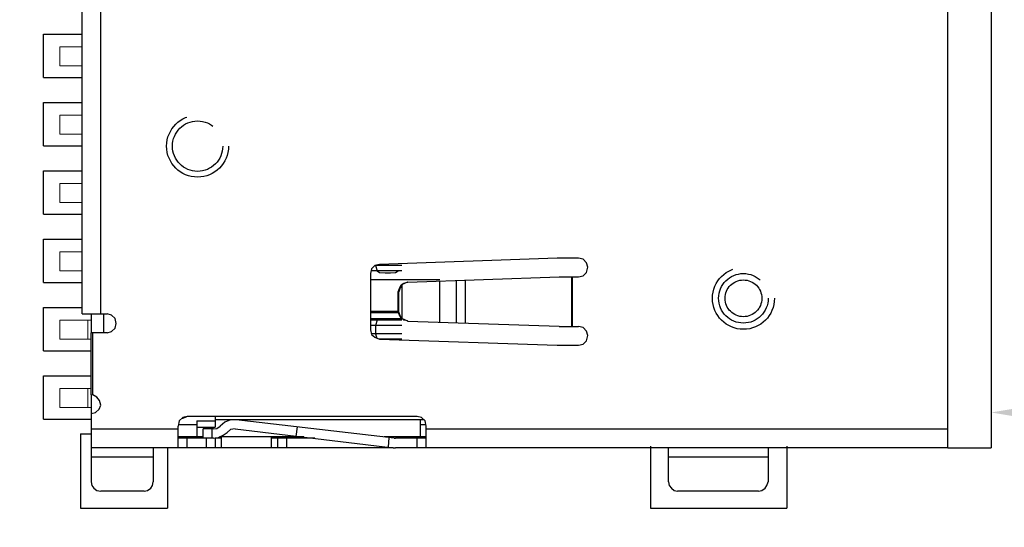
# Model space of a CAD drawing. Header units: millimetres. Extents: x 861 to 1254, y -31 to 249.
# Tile 44 of 49: x 1195 to 1219, y 142 to 154. Entities that reach past the tile are written whole.
import ezdxf

# ---------------------------------------------------------------- set-up
doc = ezdxf.new("R2010")
doc.units = ezdxf.units.MM
doc.header["$LTSCALE"] = 32.67
doc.header["$PDMODE"] = 3
doc.header["$PDSIZE"] = 0.3125
doc.linetypes.add('HIDDEN', pattern=[0.2, 0.1, -0.1])
doc.layers.get('0').update_dxf_attribs({"linetype": 'CONTINUOUS'})
doc.layers.get('Defpoints').update_dxf_attribs({"linetype": 'CONTINUOUS'})
doc.layers.add('layer 1', color=7, linetype='CONTINUOUS')
doc.layers.add('PIN_TOP', color=10, linetype='CONTINUOUS')
doc.layers.add('尺寸標柱線', color=3, linetype='CONTINUOUS', lineweight=15)
doc.styles.get("Standard").update_dxf_attribs({"font": 'times.ttf', "width": 0.8})
doc.dimstyles.new('ISO-25(2)', dxfattribs={"dimtxt": 3, "dimasz": 2.5, "dimexe": 1, "dimexo": 1, "dimgap": 1, "dimtad": 1, "dimlfac": 0.666667, "dimdsep": 46, "dimtxsty": 'Standard', "dimcen": 2.5, "dimclrd": 3, "dimclre": 3, "dimclrt": 2, "dimadec": 0, "dimazin": 2, "dimtfac": 1, "dimtmove": 0, "dimatfit": 3, "dimfxl": 0, "dimarcsym": 0})

# ---------------------------------------------------------------- blocks, each defined once
blk = doc.blocks.new('*D264')
at = {"layer": 'Defpoints', "color": 0}
for p in [(1218.841, 154.597), (1234.741, 154.597), (1229.356, 94.342)]:
    blk.add_point(p, dxfattribs=at)
at = {"layer": '尺寸標柱線', "color": 3, "lineweight": -2}
blk.add_line((1219.841, 154.597), (1243.502, 154.597), dxfattribs=at)
at = {"layer": '尺寸標柱線', "color": 2, "insert": (1239.622, 157.127), "char_height": 3, "attachment_point": 5}
blk.add_mtext('40.17', dxfattribs=at)
blk = doc.blocks.new('*D265')
at = {"layer": 'Defpoints', "color": 0}
for p in [(1209.896, 170.542), (1236.597, 170.542), (1229.356, 94.342)]:
    blk.add_point(p, dxfattribs=at)
at = {"layer": '尺寸標柱線', "color": 3, "lineweight": -2}
blk.add_line((1210.896, 170.542), (1243.425, 170.542), dxfattribs=at)
at = {"layer": '尺寸標柱線', "color": 2, "insert": (1240.511, 173.072), "char_height": 3, "attachment_point": 5}
blk.add_mtext('50.8', dxfattribs=at)
blk = doc.blocks.new('*D275')
at = {"layer": 'Defpoints', "color": 0}
for p in [(1069.695, 161.076), (1107.852, 161.076), (1229.356, 94.342)]:
    blk.add_point(p, dxfattribs=at)
at = {"layer": '尺寸標柱線', "color": 3, "lineweight": -2}
blk.add_line((1106.852, 161.076), (1060.929, 161.076), dxfattribs=at)
at = {"layer": '尺寸標柱線', "color": 2, "insert": (1064.812, 163.606), "char_height": 3, "attachment_point": 5}
blk.add_mtext('44.49', dxfattribs=at)
blk = doc.blocks.new('*D276')
at = {"layer": 'Defpoints', "color": 0}
for p in [(1067.625, 170.542), (1090.701, 170.542), (1229.356, 94.342)]:
    blk.add_point(p, dxfattribs=at)
at = {"layer": '尺寸標柱線', "color": 3, "lineweight": -2}
blk.add_line((1089.701, 170.542), (1060.797, 170.542), dxfattribs=at)
at = {"layer": '尺寸標柱線', "color": 2, "insert": (1063.711, 173.072), "char_height": 3, "attachment_point": 5}
blk.add_mtext('50.8', dxfattribs=at)
blk = doc.blocks.new('*D277')
at = {"layer": 'Defpoints', "color": 0}
for p in [(1094.101, 182.289), (1094.101, 173.942), (1229.356, 94.342)]:
    blk.add_point(p, dxfattribs=at)
at = {"layer": '尺寸標柱線', "color": 3, "lineweight": -2}
blk.add_line((1094.101, 174.942), (1094.101, 190.965), dxfattribs=at)
at = {"layer": '尺寸標柱線', "color": 2, "insert": (1091.571, 187.127), "char_height": 3, "attachment_point": 5, "rotation": 90}
blk.add_mtext('90.17', dxfattribs=at)
blk = doc.blocks.new('*D278')
at = {"layer": 'Defpoints', "color": 0}
for p in [(1111.252, 182.109), (1111.252, 164.476), (1229.356, 94.342)]:
    blk.add_point(p, dxfattribs=at)
at = {"layer": '尺寸標柱線', "color": 3, "lineweight": -2}
blk.add_line((1111.252, 165.476), (1111.252, 190.828), dxfattribs=at)
at = {"layer": '尺寸標柱線', "color": 2, "insert": (1108.722, 186.968), "char_height": 3, "attachment_point": 5, "rotation": 90}
blk.add_mtext('78.74', dxfattribs=at)
blk = doc.blocks.new('*D279')
at = {"layer": 'Defpoints', "color": 0}
for p in [(1130.296, 182.168), (1130.296, 151.082), (1229.356, 94.342)]:
    blk.add_point(p, dxfattribs=at)
at = {"layer": '尺寸標柱線', "color": 3, "lineweight": -2}
blk.add_line((1130.296, 152.082), (1130.296, 190.866), dxfattribs=at)
at = {"layer": '尺寸標柱線', "color": 2, "insert": (1127.766, 187.017), "char_height": 3, "attachment_point": 5, "rotation": 90}
blk.add_mtext('66.04', dxfattribs=at)
blk = doc.blocks.new('*D280')
at = {"layer": 'Defpoints', "color": 0}
for p in [(1069.674, 147.682), (1126.896, 147.682), (1229.356, 94.342)]:
    blk.add_point(p, dxfattribs=at)
at = {"layer": '尺寸標柱線', "color": 3, "lineweight": -2}
blk.add_line((1125.896, 147.682), (1060.981, 147.682), dxfattribs=at)
at = {"layer": '尺寸標柱線', "color": 2, "insert": (1064.828, 150.212), "char_height": 3, "attachment_point": 5}
blk.add_mtext('35.56', dxfattribs=at)
blk = doc.blocks.new('*D282')
at = {"layer": 'Defpoints', "color": 0}
for p in [(1183.327, 182.387), (1183.327, 161.676), (1229.356, 94.342)]:
    blk.add_point(p, dxfattribs=at)
at = {"layer": '尺寸標柱線', "color": 3, "lineweight": -2}
blk.add_line((1183.327, 162.676), (1183.327, 191.064), dxfattribs=at)
at = {"layer": '尺寸標柱線', "color": 2, "insert": (1180.797, 187.226), "char_height": 3, "attachment_point": 5, "rotation": 90}
blk.add_mtext('30.69', dxfattribs=at)
blk = doc.blocks.new('*D283')
at = {"layer": 'Defpoints', "color": 0}
for p in [(1183.327, 160.152), (1234.732, 160.152), (1229.356, 94.342)]:
    blk.add_point(p, dxfattribs=at)
at = {"layer": '尺寸標柱線', "color": 3, "lineweight": -2}
blk.add_line((1184.327, 160.152), (1243.493, 160.152), dxfattribs=at)
at = {"layer": '尺寸標柱線', "color": 2, "insert": (1239.613, 162.682), "char_height": 3, "attachment_point": 5}
blk.add_mtext('43.87', dxfattribs=at)
blk = doc.blocks.new('*D284')
at = {"layer": 'Defpoints', "color": 0}
for p in [(1206.496, 182.561), (1206.496, 173.942), (1229.356, 94.342)]:
    blk.add_point(p, dxfattribs=at)
at = {"layer": '尺寸標柱線', "color": 3, "lineweight": -2}
blk.add_line((1206.496, 174.942), (1206.496, 190.996), dxfattribs=at)
at = {"layer": '尺寸標柱線', "color": 2, "insert": (1203.966, 187.279), "char_height": 3, "attachment_point": 5, "rotation": 90}
blk.add_mtext('15.24', dxfattribs=at)

msp = doc.modelspace()

# ---------------------------------------------------------------- linework, layer by layer
for p, q in [((1218.841, 165.645), (1218.841, 143.549)), ((1196.794, 143.889), (1197.048, 143.889)), ((1217.794, 143.549), (1218.841, 143.549))]:
    msp.add_line(p, q)
at = {"color": 40, "linetype": 'Continuous'}
for p, q in [((1195.894, 152.505), (1195.894, 153.555)), ((1195.894, 153.555), (1196.828, 153.555)), ((1195.894, 152.505), (1196.828, 152.505)), ((1195.894, 150.852), (1195.894, 151.902)), ((1195.894, 151.902), (1196.828, 151.902)), ((1195.894, 150.852), (1196.828, 150.852)), ((1195.894, 149.199), (1195.894, 150.249)), ((1195.894, 150.249), (1196.828, 150.249)), ((1195.894, 149.199), (1196.828, 149.199)), ((1195.894, 147.546), (1195.894, 148.596)), ((1195.894, 148.596), (1196.828, 148.596)), ((1195.894, 147.546), (1196.828, 147.546)), ((1195.894, 145.893), (1195.894, 146.943)), ((1195.894, 146.943), (1196.828, 146.943)), ((1195.894, 145.893), (1197.048, 145.893)), ((1195.894, 144.24), (1195.894, 145.29)), ((1195.894, 145.29), (1197.048, 145.29)), ((1195.894, 144.24), (1197.048, 144.24)), ((1196.794, 143.889), (1196.794, 142.089)), ((1198.897, 143.549), (1198.897, 142.089)), ((1210.594, 143.584), (1210.594, 142.089)), ((1213.894, 143.584), (1213.894, 142.089)), ((1196.794, 142.089), (1198.897, 142.089)), ((1210.594, 142.089), (1213.894, 142.089))]:
    msp.add_line(p, q, dxfattribs=at)
at = {"linetype": 'HIDDEN'}
for centre, radius in [((1199.626, 150.847), 0.75), ((1212.844, 147.165), 0.6), ((1212.844, 147.165), 0.445)]:
    msp.add_circle(centre, radius, dxfattribs=at)
at = {"color": 40, "linetype": 'HIDDEN'}
msp.add_circle((1212.844, 147.165), 0.75, dxfattribs=at)
at = {"layer": 'layer 1', "lineweight": 30}
for points in [[(1196.828, 146.786), (1196.828, 146.786), (1196.828, 160.906), (1196.828, 160.906)], [(1197.282, 146.786), (1197.282, 146.786), (1197.282, 160.906), (1197.282, 160.906)], [(1217.794, 143.549), (1217.794, 143.549), (1217.794, 154.597), (1217.794, 154.597)], [(1208.33, 148.136), (1208.33, 148.136), (1204.032, 147.985), (1204.032, 147.985)], [(1208.853, 148.136), (1208.853, 148.136), (1208.33, 148.136), (1208.33, 148.136)], [(1204.569, 147.833), (1204.569, 147.833), (1203.825, 147.833), (1203.825, 147.833)], [(1203.936, 147.957), (1203.936, 147.957), (1203.977, 147.833), (1203.977, 147.833)], [(1204.569, 147.957), (1204.569, 147.957), (1203.936, 147.957), (1203.936, 147.957)], [(1203.977, 147.833), (1203.977, 147.833), (1204.032, 147.792), (1204.032, 147.792)], [(1204.418, 147.792), (1204.418, 147.792), (1204.487, 147.833), (1204.487, 147.833)], [(1203.812, 147.764), (1203.812, 147.764), (1203.812, 146.401), (1203.812, 146.401)], [(1205.492, 147.613), (1205.492, 147.613), (1203.812, 147.613), (1203.812, 147.613)], [(1204.032, 147.792), (1204.032, 147.792), (1204.17, 147.778), (1204.17, 147.778)], [(1204.17, 147.778), (1204.17, 147.778), (1204.294, 147.778), (1204.294, 147.778)], [(1204.294, 147.778), (1204.294, 147.778), (1204.418, 147.792), (1204.418, 147.792)], [(1204.721, 147.558), (1204.721, 147.558), (1208.385, 147.682), (1208.385, 147.682)], [(1205.492, 146.58), (1205.492, 146.58), (1205.492, 147.585), (1205.492, 147.585)], [(1205.892, 146.566), (1205.892, 146.566), (1205.892, 147.599), (1205.892, 147.599)], [(1206.112, 146.566), (1206.112, 146.566), (1206.112, 147.599), (1206.112, 147.599)], [(1208.385, 147.682), (1208.385, 147.682), (1208.853, 147.682), (1208.853, 147.682)], [(1208.688, 146.483), (1208.688, 146.483), (1208.688, 147.682), (1208.688, 147.682)], [(1208.702, 146.483), (1208.702, 146.483), (1208.702, 147.682), (1208.702, 147.682)], [(1204.583, 146.676), (1204.583, 146.676), (1204.583, 147.503), (1204.583, 147.503)], [(1204.5, 147.324), (1204.5, 147.324), (1204.487, 147.324), (1204.487, 147.324)], [(1204.487, 146.841), (1204.487, 146.841), (1204.487, 147.324), (1204.487, 147.324)], [(1204.5, 146.841), (1204.5, 146.841), (1204.5, 147.324), (1204.5, 147.324)], [(1196.828, 146.786), (1196.828, 146.786), (1197.434, 146.786), (1197.434, 146.786)], [(1197.048, 146.786), (1197.048, 146.786), (1197.048, 146.332), (1197.048, 146.332)], [(1197.351, 146.786), (1197.351, 146.786), (1197.351, 146.332), (1197.351, 146.332)], [(1203.812, 146.855), (1203.812, 146.855), (1204.487, 146.855), (1204.487, 146.855)], [(1204.5, 146.814), (1204.5, 146.814), (1203.812, 146.814), (1203.812, 146.814)], [(1203.812, 146.676), (1203.812, 146.676), (1204.569, 146.676), (1204.569, 146.676)], [(1204.569, 146.635), (1204.569, 146.635), (1203.812, 146.635), (1203.812, 146.635)], [(1203.977, 146.635), (1203.977, 146.635), (1203.936, 146.511), (1203.936, 146.511)], [(1204.487, 146.841), (1204.487, 146.841), (1204.5, 146.841), (1204.5, 146.841)], [(1204.583, 146.676), (1204.583, 146.676), (1204.707, 146.621), (1204.707, 146.621)], [(1204.569, 146.511), (1204.569, 146.511), (1203.812, 146.511), (1203.812, 146.511)], [(1203.936, 146.511), (1203.936, 146.511), (1203.936, 146.304), (1203.936, 146.304)], [(1204.707, 146.621), (1204.707, 146.621), (1204.721, 146.607), (1204.721, 146.607)], [(1208.385, 146.483), (1208.385, 146.483), (1204.721, 146.607), (1204.721, 146.607)], [(1208.385, 146.483), (1208.385, 146.483), (1208.853, 146.483), (1208.853, 146.483)], [(1197.434, 146.332), (1197.434, 146.332), (1197.048, 146.332), (1197.048, 146.332)], [(1197.048, 144.83), (1197.048, 144.83), (1197.048, 146.332), (1197.048, 146.332)], [(1197.089, 144.83), (1197.089, 144.83), (1197.089, 146.332), (1197.089, 146.332)], [(1204.569, 146.304), (1204.569, 146.304), (1203.839, 146.304), (1203.839, 146.304)], [(1203.936, 146.304), (1203.936, 146.304), (1203.963, 146.194), (1203.963, 146.194)], [(1204.569, 146.18), (1204.569, 146.18), (1204.032, 146.18), (1204.032, 146.18)], [(1204.032, 146.18), (1204.032, 146.18), (1208.33, 146.029), (1208.33, 146.029)], [(1208.33, 146.029), (1208.33, 146.029), (1208.853, 146.029), (1208.853, 146.029)], [(1197.048, 144.83), (1197.048, 144.83), (1197.048, 142.723), (1197.048, 142.723)], [(1199.348, 144.293), (1199.348, 144.293), (1199.238, 144.252), (1199.238, 144.252)], [(1204.941, 144.307), (1204.941, 144.307), (1199.376, 144.307), (1199.376, 144.307)], [(1200.051, 144.307), (1200.051, 144.307), (1200.051, 144.045), (1200.051, 144.045)], [(1199.156, 144.114), (1199.156, 144.114), (1199.61, 144.114), (1199.61, 144.114)], [(1199.156, 143.549), (1199.156, 143.549), (1199.156, 144.073), (1199.156, 144.073)], [(1199.61, 144.197), (1199.61, 144.197), (1200.051, 144.197), (1200.051, 144.197)], [(1199.61, 144.197), (1199.61, 144.197), (1199.61, 143.811), (1199.61, 143.811)], [(1199.61, 144.045), (1199.61, 144.045), (1200.051, 144.045), (1200.051, 144.045)], [(1205.107, 144.224), (1205.107, 144.224), (1200.051, 144.224), (1200.051, 144.224)], [(1204.39, 143.783), (1204.39, 143.783), (1200.561, 144.224), (1200.561, 144.224)], [(1202.035, 144.059), (1202.035, 144.059), (1202.007, 143.825), (1202.007, 143.825)], [(1205.024, 143.811), (1205.024, 143.811), (1205.024, 144.224), (1205.024, 144.224)], [(1205.024, 144.114), (1205.024, 144.114), (1205.162, 144.114), (1205.162, 144.114)], [(1205.162, 143.563), (1205.162, 143.563), (1205.162, 144.073), (1205.162, 144.073)], [(1197.048, 144.004), (1197.048, 144.004), (1199.156, 144.004), (1199.156, 144.004)], [(1199.762, 143.811), (1199.762, 143.811), (1199.156, 143.811), (1199.156, 143.811)], [(1200.01, 143.783), (1200.01, 143.783), (1199.156, 143.783), (1199.156, 143.783)], [(1199.376, 143.549), (1199.376, 143.549), (1199.376, 143.783), (1199.376, 143.783)], [(1200.01, 144.004), (1200.01, 144.004), (1199.762, 144.004), (1199.762, 144.004)], [(1199.762, 143.783), (1199.762, 143.783), (1199.762, 144.004), (1199.762, 144.004)], [(1199.831, 143.783), (1199.831, 143.783), (1199.831, 143.549), (1199.831, 143.549)], [(1199.982, 143.783), (1199.982, 143.783), (1199.982, 144.004), (1199.982, 144.004)], [(1200.202, 143.783), (1200.202, 143.783), (1200.051, 143.783), (1200.051, 143.783)], [(1200.051, 143.783), (1200.051, 143.783), (1200.051, 143.549), (1200.051, 143.549)], [(1202.2, 143.811), (1202.2, 143.811), (1200.161, 143.811), (1200.161, 143.811)], [(1200.202, 143.549), (1200.202, 143.549), (1200.202, 143.811), (1200.202, 143.811)], [(1200.533, 144.004), (1200.533, 144.004), (1204.363, 143.549), (1204.363, 143.549)], [(1201.415, 143.549), (1201.415, 143.549), (1201.415, 143.811), (1201.415, 143.811)], [(1202.462, 143.783), (1202.462, 143.783), (1201.415, 143.783), (1201.415, 143.783)], [(1201.566, 143.549), (1201.566, 143.549), (1201.566, 143.783), (1201.566, 143.783)], [(1201.787, 143.549), (1201.787, 143.549), (1201.787, 143.783), (1201.787, 143.783)], [(1205.162, 143.811), (1205.162, 143.811), (1204.142, 143.811), (1204.142, 143.811)], [(1204.252, 143.563), (1204.252, 143.563), (1204.266, 143.797), (1204.266, 143.797)], [(1204.39, 143.783), (1204.39, 143.783), (1204.418, 143.783), (1204.418, 143.783)], [(1205.162, 143.783), (1205.162, 143.783), (1204.418, 143.783), (1204.418, 143.783)], [(1204.941, 143.549), (1204.941, 143.549), (1204.941, 143.783), (1204.941, 143.783)], [(1205.162, 144.004), (1205.162, 144.004), (1217.794, 144.004), (1217.794, 144.004)], [(1204.363, 143.549), (1204.363, 143.549), (1197.048, 143.549), (1197.048, 143.549)], [(1198.577, 143.549), (1198.577, 143.549), (1198.549, 143.535), (1198.549, 143.535)], [(1198.549, 143.535), (1198.549, 143.535), (1198.549, 142.723), (1198.549, 142.723)], [(1204.363, 143.549), (1204.363, 143.549), (1204.418, 143.549), (1204.418, 143.549)], [(1217.794, 143.549), (1217.794, 143.549), (1204.418, 143.549), (1204.418, 143.549)], [(1205.162, 143.563), (1205.162, 143.563), (1205.162, 143.549), (1205.162, 143.549)], [(1211.03, 143.535), (1211.03, 143.535), (1211.016, 143.549), (1211.016, 143.549)], [(1211.03, 142.723), (1211.03, 142.723), (1211.03, 143.535), (1211.03, 143.535)], [(1213.454, 143.549), (1213.454, 143.549), (1213.441, 143.535), (1213.441, 143.535)], [(1213.441, 143.535), (1213.441, 143.535), (1213.441, 142.723), (1213.441, 142.723)], [(1197.048, 143.329), (1197.048, 143.329), (1198.549, 143.329), (1198.549, 143.329)], [(1211.03, 143.329), (1211.03, 143.329), (1213.441, 143.329), (1213.441, 143.329)], [(1198.329, 142.502), (1198.329, 142.502), (1197.282, 142.502), (1197.282, 142.502)], [(1213.206, 142.502), (1213.206, 142.502), (1211.25, 142.502), (1211.25, 142.502)]]:
    msp.add_open_spline(points, degree=3, dxfattribs=at)
at = {"layer": 'layer 1', "lineweight": 13}
for points in [[(1196.828, 153.247), (1196.828, 153.247), (1196.29, 153.247), (1196.29, 153.247)], [(1196.29, 153.247), (1196.29, 153.247), (1196.29, 152.792), (1196.29, 152.792)], [(1196.828, 152.792), (1196.828, 152.792), (1196.29, 152.792), (1196.29, 152.792)], [(1196.828, 151.594), (1196.828, 151.594), (1196.29, 151.594), (1196.29, 151.594)], [(1196.29, 151.594), (1196.29, 151.594), (1196.29, 151.139), (1196.29, 151.139)], [(1196.828, 151.139), (1196.828, 151.139), (1196.29, 151.139), (1196.29, 151.139)], [(1196.828, 149.941), (1196.828, 149.941), (1196.29, 149.941), (1196.29, 149.941)], [(1196.29, 149.941), (1196.29, 149.941), (1196.29, 149.486), (1196.29, 149.486)], [(1196.828, 149.486), (1196.828, 149.486), (1196.29, 149.486), (1196.29, 149.486)], [(1196.828, 148.288), (1196.828, 148.288), (1196.29, 148.288), (1196.29, 148.288)], [(1196.29, 148.288), (1196.29, 148.288), (1196.29, 147.833), (1196.29, 147.833)], [(1196.828, 147.833), (1196.828, 147.833), (1196.29, 147.833), (1196.29, 147.833)], [(1197.048, 146.635), (1197.048, 146.635), (1196.29, 146.635), (1196.29, 146.635)], [(1196.29, 146.635), (1196.29, 146.635), (1196.29, 146.18), (1196.29, 146.18)], [(1196.965, 146.635), (1196.965, 146.635), (1196.965, 146.18), (1196.965, 146.18)], [(1197.048, 146.18), (1197.048, 146.18), (1196.29, 146.18), (1196.29, 146.18)], [(1197.048, 144.982), (1197.048, 144.982), (1196.29, 144.982), (1196.29, 144.982)], [(1196.29, 144.982), (1196.29, 144.982), (1196.29, 144.527), (1196.29, 144.527)], [(1196.965, 144.982), (1196.965, 144.982), (1196.965, 144.527), (1196.965, 144.527)], [(1197.089, 144.83), (1197.089, 144.83), (1197.048, 144.83), (1197.048, 144.83)], [(1197.048, 144.527), (1197.048, 144.527), (1196.29, 144.527), (1196.29, 144.527)]]:
    msp.add_open_spline(points, degree=3, dxfattribs=at)
at = {"layer": 'layer 1', "lineweight": 30}
for points, knots in [([(1208.853, 147.682), (1208.853, 147.682), (1208.964, 147.709), (1208.964, 147.709), (1208.964, 147.709), (1208.964, 147.709), (1209.046, 147.792), (1209.046, 147.792), (1209.046, 147.792), (1209.046, 147.792), (1209.074, 147.916), (1209.074, 147.916), (1209.074, 147.916), (1209.074, 147.916), (1209.046, 148.026), (1209.046, 148.026), (1209.046, 148.026), (1209.046, 148.026), (1208.964, 148.109), (1208.964, 148.109), (1208.964, 148.109), (1208.964, 148.109), (1208.853, 148.136), (1208.853, 148.136)], [0, 0, 0, 0, 0.142857, 0.142857, 0.142857, 0.142857, 0.285714, 0.285714, 0.285714, 0.285714, 0.428571, 0.428571, 0.428571, 0.428571, 0.571429, 0.571429, 0.571429, 0.571429, 0.714286, 0.714286, 0.714286, 0.714286, 1, 1, 1, 1]), ([(1204.032, 147.985), (1204.032, 147.985), (1203.922, 147.957), (1203.922, 147.957), (1203.922, 147.957), (1203.922, 147.957), (1203.839, 147.875), (1203.839, 147.875), (1203.839, 147.875), (1203.839, 147.875), (1203.812, 147.764), (1203.812, 147.764)], [0, 0, 0, 0, 0.25, 0.25, 0.25, 0.25, 0.5, 0.5, 0.5, 0.5, 1, 1, 1, 1]), ([(1204.487, 147.324), (1204.487, 147.324), (1204.514, 147.406), (1204.514, 147.406), (1204.514, 147.406), (1204.514, 147.406), (1204.556, 147.489), (1204.556, 147.489), (1204.556, 147.489), (1204.556, 147.489), (1204.624, 147.53), (1204.624, 147.53), (1204.624, 147.53), (1204.624, 147.53), (1204.707, 147.558), (1204.707, 147.558)], [0, 0, 0, 0, 0.2, 0.2, 0.2, 0.2, 0.4, 0.4, 0.4, 0.4, 0.6, 0.6, 0.6, 0.6, 1, 1, 1, 1]), ([(1204.583, 147.503), (1204.583, 147.503), (1204.528, 147.42), (1204.528, 147.42), (1204.528, 147.42), (1204.528, 147.42), (1204.5, 147.324), (1204.5, 147.324)], [0, 0, 0, 0, 0.333333, 0.333333, 0.333333, 0.333333, 1, 1, 1, 1]), ([(1204.721, 147.558), (1204.721, 147.558), (1204.707, 147.558), (1204.707, 147.558), (1204.707, 147.558), (1204.707, 147.558), (1204.583, 147.503), (1204.583, 147.503)], [0, 0, 0, 0, 0.333333, 0.333333, 0.333333, 0.333333, 1, 1, 1, 1]), ([(1197.434, 146.332), (1197.434, 146.332), (1197.544, 146.359), (1197.544, 146.359), (1197.544, 146.359), (1197.544, 146.359), (1197.627, 146.442), (1197.627, 146.442), (1197.627, 146.442), (1197.627, 146.442), (1197.654, 146.552), (1197.654, 146.552), (1197.654, 146.552), (1197.654, 146.552), (1197.627, 146.676), (1197.627, 146.676), (1197.627, 146.676), (1197.627, 146.676), (1197.544, 146.759), (1197.544, 146.759), (1197.544, 146.759), (1197.544, 146.759), (1197.434, 146.786), (1197.434, 146.786)], [0, 0, 0, 0, 0.142857, 0.142857, 0.142857, 0.142857, 0.285714, 0.285714, 0.285714, 0.285714, 0.428571, 0.428571, 0.428571, 0.428571, 0.571429, 0.571429, 0.571429, 0.571429, 0.714286, 0.714286, 0.714286, 0.714286, 1, 1, 1, 1]), ([(1204.707, 146.621), (1204.707, 146.621), (1204.624, 146.635), (1204.624, 146.635), (1204.624, 146.635), (1204.624, 146.635), (1204.556, 146.69), (1204.556, 146.69), (1204.556, 146.69), (1204.556, 146.69), (1204.514, 146.759), (1204.514, 146.759), (1204.514, 146.759), (1204.514, 146.759), (1204.487, 146.841), (1204.487, 146.841)], [0, 0, 0, 0, 0.2, 0.2, 0.2, 0.2, 0.4, 0.4, 0.4, 0.4, 0.6, 0.6, 0.6, 0.6, 1, 1, 1, 1]), ([(1204.583, 146.676), (1204.583, 146.676), (1204.528, 146.745), (1204.528, 146.745), (1204.528, 146.745), (1204.528, 146.745), (1204.5, 146.841), (1204.5, 146.841)], [0, 0, 0, 0, 0.333333, 0.333333, 0.333333, 0.333333, 1, 1, 1, 1]), ([(1203.812, 146.401), (1203.812, 146.401), (1203.839, 146.29), (1203.839, 146.29), (1203.839, 146.29), (1203.839, 146.29), (1203.922, 146.222), (1203.922, 146.222), (1203.922, 146.222), (1203.922, 146.222), (1204.032, 146.18), (1204.032, 146.18)], [0, 0, 0, 0, 0.25, 0.25, 0.25, 0.25, 0.5, 0.5, 0.5, 0.5, 1, 1, 1, 1]), ([(1208.853, 146.029), (1208.853, 146.029), (1208.964, 146.056), (1208.964, 146.056), (1208.964, 146.056), (1208.964, 146.056), (1209.046, 146.139), (1209.046, 146.139), (1209.046, 146.139), (1209.046, 146.139), (1209.074, 146.263), (1209.074, 146.263), (1209.074, 146.263), (1209.074, 146.263), (1209.046, 146.373), (1209.046, 146.373), (1209.046, 146.373), (1209.046, 146.373), (1208.964, 146.456), (1208.964, 146.456), (1208.964, 146.456), (1208.964, 146.456), (1208.853, 146.483), (1208.853, 146.483)], [0, 0, 0, 0, 0.142857, 0.142857, 0.142857, 0.142857, 0.285714, 0.285714, 0.285714, 0.285714, 0.428571, 0.428571, 0.428571, 0.428571, 0.571429, 0.571429, 0.571429, 0.571429, 0.714286, 0.714286, 0.714286, 0.714286, 1, 1, 1, 1]), ([(1197.048, 144.376), (1197.048, 144.376), (1197.158, 144.403), (1197.158, 144.403), (1197.158, 144.403), (1197.158, 144.403), (1197.241, 144.486), (1197.241, 144.486), (1197.241, 144.486), (1197.241, 144.486), (1197.282, 144.582), (1197.282, 144.582), (1197.282, 144.582), (1197.282, 144.582), (1197.255, 144.692), (1197.255, 144.692), (1197.255, 144.692), (1197.255, 144.692), (1197.186, 144.775), (1197.186, 144.775), (1197.186, 144.775), (1197.186, 144.775), (1197.089, 144.83), (1197.089, 144.83)], [0, 0, 0, 0, 0.142857, 0.142857, 0.142857, 0.142857, 0.285714, 0.285714, 0.285714, 0.285714, 0.428571, 0.428571, 0.428571, 0.428571, 0.571429, 0.571429, 0.571429, 0.571429, 0.714286, 0.714286, 0.714286, 0.714286, 1, 1, 1, 1]), ([(1199.376, 144.307), (1199.376, 144.307), (1199.266, 144.279), (1199.266, 144.279), (1199.266, 144.279), (1199.266, 144.279), (1199.183, 144.197), (1199.183, 144.197), (1199.183, 144.197), (1199.183, 144.197), (1199.156, 144.073), (1199.156, 144.073)], [0, 0, 0, 0, 0.25, 0.25, 0.25, 0.25, 0.5, 0.5, 0.5, 0.5, 1, 1, 1, 1]), ([(1205.162, 144.073), (1205.162, 144.073), (1205.134, 144.197), (1205.134, 144.197), (1205.134, 144.197), (1205.134, 144.197), (1205.051, 144.279), (1205.051, 144.279), (1205.051, 144.279), (1205.051, 144.279), (1204.941, 144.307), (1204.941, 144.307)], [0, 0, 0, 0, 0.25, 0.25, 0.25, 0.25, 0.5, 0.5, 0.5, 0.5, 1, 1, 1, 1]), ([(1200.01, 144.004), (1200.01, 144.004), (1200.092, 144.017), (1200.092, 144.017), (1200.092, 144.017), (1200.092, 144.017), (1200.175, 144.073), (1200.175, 144.073)], [0, 0, 0, 0, 0.333333, 0.333333, 0.333333, 0.333333, 1, 1, 1, 1]), ([(1200.561, 144.224), (1200.561, 144.224), (1200.423, 144.224), (1200.423, 144.224), (1200.423, 144.224), (1200.423, 144.224), (1200.285, 144.169), (1200.285, 144.169), (1200.285, 144.169), (1200.285, 144.169), (1200.175, 144.073), (1200.175, 144.073)], [0, 0, 0, 0, 0.25, 0.25, 0.25, 0.25, 0.5, 0.5, 0.5, 0.5, 1, 1, 1, 1]), ([(1200.01, 143.783), (1200.01, 143.783), (1200.134, 143.797), (1200.134, 143.797), (1200.134, 143.797), (1200.134, 143.797), (1200.244, 143.852), (1200.244, 143.852), (1200.244, 143.852), (1200.244, 143.852), (1200.34, 143.921), (1200.34, 143.921)], [0, 0, 0, 0, 0.25, 0.25, 0.25, 0.25, 0.5, 0.5, 0.5, 0.5, 1, 1, 1, 1]), ([(1200.533, 144.004), (1200.533, 144.004), (1200.423, 143.99), (1200.423, 143.99), (1200.423, 143.99), (1200.423, 143.99), (1200.34, 143.921), (1200.34, 143.921)], [0, 0, 0, 0, 0.333333, 0.333333, 0.333333, 0.333333, 1, 1, 1, 1]), ([(1197.048, 142.723), (1197.048, 142.723), (1197.062, 142.64), (1197.062, 142.64), (1197.062, 142.64), (1197.062, 142.64), (1197.117, 142.571), (1197.117, 142.571), (1197.117, 142.571), (1197.117, 142.571), (1197.186, 142.516), (1197.186, 142.516), (1197.186, 142.516), (1197.186, 142.516), (1197.282, 142.502), (1197.282, 142.502)], [0, 0, 0, 0, 0.2, 0.2, 0.2, 0.2, 0.4, 0.4, 0.4, 0.4, 0.6, 0.6, 0.6, 0.6, 1, 1, 1, 1]), ([(1198.329, 142.502), (1198.329, 142.502), (1198.412, 142.516), (1198.412, 142.516), (1198.412, 142.516), (1198.412, 142.516), (1198.494, 142.571), (1198.494, 142.571), (1198.494, 142.571), (1198.494, 142.571), (1198.536, 142.64), (1198.536, 142.64), (1198.536, 142.64), (1198.536, 142.64), (1198.549, 142.723), (1198.549, 142.723)], [0, 0, 0, 0, 0.2, 0.2, 0.2, 0.2, 0.4, 0.4, 0.4, 0.4, 0.6, 0.6, 0.6, 0.6, 1, 1, 1, 1]), ([(1211.03, 142.723), (1211.03, 142.723), (1211.044, 142.64), (1211.044, 142.64), (1211.044, 142.64), (1211.044, 142.64), (1211.099, 142.571), (1211.099, 142.571), (1211.099, 142.571), (1211.099, 142.571), (1211.168, 142.516), (1211.168, 142.516), (1211.168, 142.516), (1211.168, 142.516), (1211.25, 142.502), (1211.25, 142.502)], [0, 0, 0, 0, 0.2, 0.2, 0.2, 0.2, 0.4, 0.4, 0.4, 0.4, 0.6, 0.6, 0.6, 0.6, 1, 1, 1, 1]), ([(1213.206, 142.502), (1213.206, 142.502), (1213.289, 142.516), (1213.289, 142.516), (1213.289, 142.516), (1213.289, 142.516), (1213.372, 142.571), (1213.372, 142.571), (1213.372, 142.571), (1213.372, 142.571), (1213.413, 142.64), (1213.413, 142.64), (1213.413, 142.64), (1213.413, 142.64), (1213.441, 142.723), (1213.441, 142.723)], [0, 0, 0, 0, 0.2, 0.2, 0.2, 0.2, 0.4, 0.4, 0.4, 0.4, 0.6, 0.6, 0.6, 0.6, 1, 1, 1, 1])]:
    msp.add_open_spline(points, degree=3, knots=knots, dxfattribs=at)
at = {"layer": 'PIN_TOP', "linetype": 'HIDDEN'}
msp.add_circle((1199.626, 150.847), 0.61, dxfattribs=at)
at = {"layer": '尺寸標柱線', "color": 3}
msp.add_line((1218.841, 144.549), (1218.841, 145.403), dxfattribs=at)
msp.add_solid([(1221.341, 144.819), (1221.341, 143.986), (1218.841, 144.403)], dxfattribs=at)

# ---------------------------------------------------------------- dimensions: what is measured, and where the dimension line sits
at = {"layer": '尺寸標柱線'}
for feature_location, offset, dtype, picture, middle in [((1206.496, 173.942), (0, 8.619), 1, '*D284', (1203.966, 187.279)), ((1094.101, 173.942), (0, 8.348), 1, '*D277', (1091.571, 187.127)), ((1130.296, 151.082), (0, 31.086), 1, '*D279', (1127.766, 187.017)), ((1183.327, 161.676), (0, 20.711), 1, '*D282', (1180.797, 187.226)), ((1111.252, 164.476), (0, 17.633), 1, '*D278', (1108.722, 186.968)), ((1090.701, 170.542), (-23.076, 0), 0, '*D276', (1063.711, 173.072)), ((1209.896, 170.542), (26.701, 0), 0, '*D265', (1240.511, 173.072)), ((1107.852, 161.076), (-38.157, 0), 0, '*D275', (1064.812, 163.606)), ((1183.327, 160.152), (51.406, 0), 0, '*D283', (1239.613, 162.682)), ((1218.841, 154.597), (15.901, 0), 0, '*D264', (1239.622, 157.127)), ((1126.896, 147.682), (-57.222, 0), 0, '*D280', (1064.828, 150.212))]:
    dim = msp.add_ordinate_dim(feature_location=feature_location, offset=offset, dtype=dtype, origin=(1229.356, 94.342), dimstyle='ISO-25(2)', dxfattribs=at)
    dim.commit()
    dim.dimension.update_dxf_attribs({"geometry": picture, "text_midpoint": middle})

doc.saveas('drawing.dxf')
